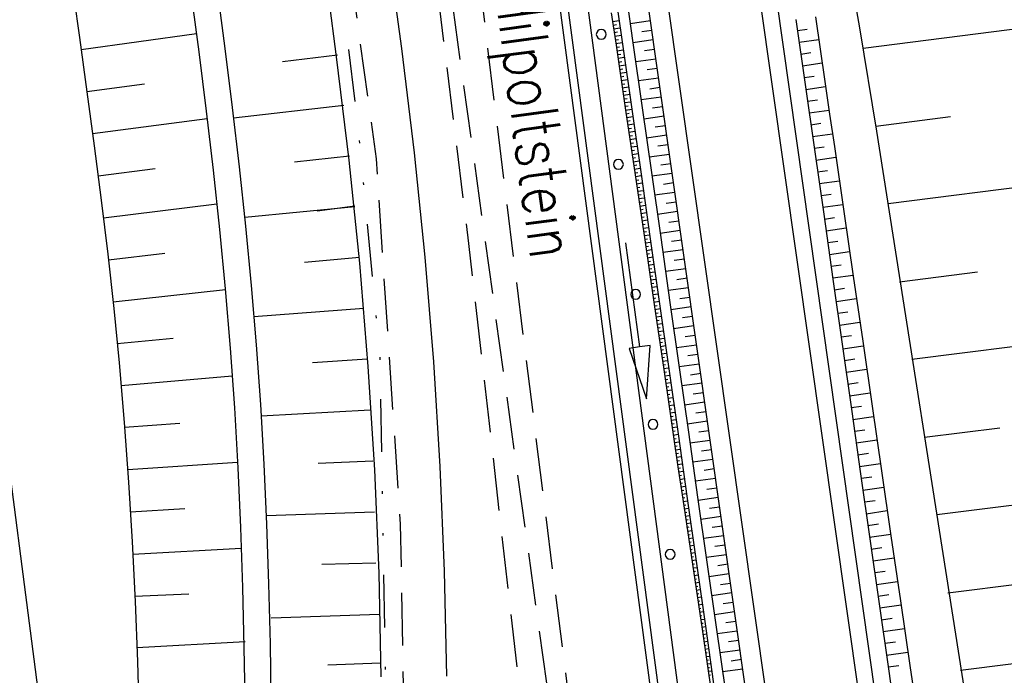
# Model space of a CAD drawing. Extents: x 446005 to 446745, y 447032 to 448234.
# Tile 42 of 127: x 446353 to 446391, y 447187 to 447212. Entities that reach past the tile are written whole.
import ezdxf

# ---------------------------------------------------------------- set-up
doc = ezdxf.new("R2010")
doc.units = 0
doc.header["$LTSCALE"] = 2
doc.header["$MEASUREMENT"] = 0
for name, pattern in [('AUSGEZOGEN', [0]), ('GESTRICH-X2', [1.5, 1, -0.5]), ('GETRENNTX3', [3.25, 1, -0.75, 0, -0.75, 0, -0.75])]:
    doc.linetypes.add(name, pattern=pattern)
for name, color, linetype in [('BOESCHG', 250, 'AUSGEZOGEN'), ('DB-Autohof', 15, 'CONTINUOUS'), ('DB-Böschungen', 15, 'CONTINUOUS'), ('DB-Wegböschungen', 15, 'CONTINUOUS'), ('DB-Wege', 15, 'CONTINUOUS'), ('FBRTOP', 250, 'AUSGEZOGEN'), ('GASLTG', 4, 'GESTRICH-X2'), ('SCHMUTZWASSER', 30, 'GESTRICH-X2'), ('STROMLTG', 4, 'AUSGEZOGEN'), ('TELEKOM', 4, 'GETRENNTX3'), ('W-LTG', 4, 'GESTRICH-X2')]:
    doc.layers.add(name, color=color, linetype=linetype)
doc.styles.add('ROMANS', font='romans.shx', dxfattribs={"width": 0.8})

msp = doc.modelspace()

# ---------------------------------------------------------------- linework, layer by layer
at = {"layer": 'BOESCHG'}
msp.add_lwpolyline([(446482.746, 447140.555, 0.000007), (446485.092, 447124.399, 0.000282)], format="xyb", dxfattribs=at)
at = {"layer": 'DB-Autohof', "linetype": 'Continuous'}
for p, q in [((446355.775, 447172.104), (446342.294, 447275.801)), ((446365.931, 447271.848), (446379.255, 447171.37)), ((446366.228, 447271.889), (446379.553, 447171.405)), ((446366.969, 447272.011), (446380.298, 447171.492)), ((446364.016, 447239.124), (446367.738, 447211.055)), ((446361.538, 447238.795), (446365.258, 447210.739)), ((446355.17, 447213.538), (446355.464, 447211.475)), ((446359.718, 447213.183), (446360.016, 447210.929)), ((446360.709, 447213.314), (446361.007, 447211.06)), ((446355.527, 447211.026), (446359.924, 447211.637)), ((446355.464, 447211.475), (446355.751, 447209.411)), ((446360.016, 447210.929), (446360.299, 447208.673)), ((446361.007, 447211.06), (446361.29, 447208.805)), ((446367.738, 447211.055), (446368.224, 447207.085)), ((446365.307, 447210.811), (446363.206, 447210.551)), ((446365.258, 447210.739), (446365.74, 447206.806)), ((446355.75, 447209.42), (446357.941, 447209.718)), ((446355.751, 447209.411), (446356.03, 447207.346)), ((446360.299, 447208.673), (446360.564, 447206.416)), ((446361.29, 447208.805), (446361.555, 447206.548)), ((446365.539, 447208.887), (446361.339, 447208.397)), ((446355.968, 447207.814), (446360.333, 447208.394)), ((446356.03, 447207.346), (446356.296, 447205.28)), ((446365.758, 447206.955), (446363.658, 447206.732)), ((446365.74, 447206.806), (446366.142, 447202.876)), ((446368.224, 447207.085), (446368.631, 447203.106)), ((446356.178, 447206.207), (446358.351, 447206.489)), ((446360.564, 447206.416), (446360.807, 447204.158)), ((446361.555, 447206.548), (446361.798, 447204.289)), ((446356.296, 447205.28), (446356.545, 447203.213)), ((446356.379, 447204.605), (446360.704, 447205.141)), ((446365.959, 447205.021), (446361.764, 447204.619)), ((446364.524, 447204.868), (446365.97, 447205.066)), ((446360.807, 447204.158), (446361.024, 447201.897)), ((446361.798, 447204.289), (446362.016, 447202.029)), ((446356.545, 447203.213), (446356.774, 447201.144)), ((446356.569, 447203.002), (446358.72, 447203.256)), ((446366.141, 447203.086), (446364.046, 447202.906)), ((446368.631, 447203.106), (446368.958, 447199.119)), ((446366.142, 447202.876), (446366.464, 447198.94)), ((446356.746, 447201.404), (446361.027, 447201.87)), ((446361.024, 447201.897), (446361.213, 447199.635)), ((446362.016, 447202.029), (446362.205, 447199.766)), ((446356.774, 447201.144), (446356.978, 447199.073)), ((446366.302, 447201.148), (446362.119, 447200.833)), ((446356.908, 447199.811), (446359.038, 447200.016)), ((446361.213, 447199.635), (446361.372, 447197.357)), ((446362.205, 447199.766), (446362.363, 447197.489)), ((446366.439, 447199.209), (446364.352, 447199.073)), ((446356.978, 447199.073), (446357.172, 447196.802)), ((446366.464, 447198.94), (446366.709, 447194.997)), ((446368.958, 447199.119), (446369.205, 447195.127)), ((446357.055, 447198.216), (446361.291, 447198.574)), ((446361.372, 447197.357), (446361.5, 447195.077)), ((446362.363, 447197.489), (446362.492, 447195.208)), ((446366.553, 447197.268), (446362.39, 447197.041)), ((446357.172, 447196.802), (446357.335, 447194.527)), ((446357.186, 447196.619), (446359.292, 447196.772)), ((446357.303, 447195.009), (446361.489, 447195.287)), ((446362.492, 447195.208), (446362.594, 447192.926)), ((446366.645, 447195.326), (446364.57, 447195.234)), ((446369.205, 447195.127), (446369.373, 447191.13)), ((446361.5, 447195.077), (446361.602, 447192.795)), ((446366.709, 447194.997), (446366.874, 447191.051)), ((446357.335, 447194.527), (446357.471, 447192.25)), ((446357.405, 447193.398), (446359.486, 447193.523)), ((446366.717, 447193.383), (446362.581, 447193.243)), ((446362.594, 447192.926), (446362.672, 447190.643)), ((446361.602, 447192.795), (446361.681, 447190.511)), ((446357.471, 447192.25), (446357.583, 447189.971)), ((446357.496, 447191.786), (446361.632, 447192.009)), ((446366.771, 447191.439), (446364.71, 447191.391)), ((446366.874, 447191.051), (446366.96, 447187.102)), ((446369.373, 447191.13), (446369.46, 447187.131)), ((446362.672, 447190.643), (446362.73, 447188.358)), ((446357.573, 447190.18), (446359.629, 447190.271)), ((446361.681, 447190.511), (446361.738, 447188.226)), ((446357.583, 447189.971), (446357.673, 447187.691)), ((446366.908, 447189.484), (446362.772, 447189.344)), ((446357.652, 447188.227), (446361.788, 447188.45)), ((446362.73, 447188.358), (446362.769, 447186.071)), ((446361.738, 447188.226), (446361.778, 447185.94)), ((446357.673, 447187.691), (446357.746, 447185.408)), ((446366.949, 447187.62), (446364.933, 447187.544))]:
    msp.add_line(p, q, dxfattribs=at)
for centre, start, end in [((446375.358, 447211.598), 0, 180), ((446375.358, 447211.598), 180, 0), ((446376.015, 447206.642), 0, 180), ((446376.015, 447206.642), 180, 0), ((446376.673, 447201.685), 0, 180), ((446376.673, 447201.685), 180, 0), ((446377.33, 447196.728), 0, 180), ((446377.33, 447196.728), 180, 0), ((446377.987, 447191.772), 0, 180), ((446377.987, 447191.772), 180, 0)]:
    msp.add_arc(centre, 0.188, start, end, dxfattribs=at)
at = {"layer": 'DB-Böschungen', "linetype": 'Continuous'}
for p, q in [((446383.98, 447218.742), (446385.203, 447211.853)), ((446385.203, 447211.853), (446385.853, 447207.903)), ((446385.853, 447207.903), (446389.73, 447183.194))]:
    msp.add_line(p, q, dxfattribs=at)
for points in [[(446391.528, 447211.845), (446385.352, 447211.065)], [(446385.828, 447208.102), (446388.672, 447208.461)], [(446392.305, 447205.896), (446386.303, 447205.138)], [(446386.728, 447202.168), (446389.705, 447202.544)], [(446393.057, 447199.943), (446387.204, 447199.204)], [(446387.679, 447196.24), (446390.556, 447196.603)], [(446393.859, 447193.997), (446388.154, 447193.276)], [(446388.58, 447190.306), (446391.407, 447190.663)], [(446394.611, 447188.044), (446389.055, 447187.342)]]:
    msp.add_lwpolyline(points, dxfattribs=at)
at = {"layer": 'DB-Wegböschungen', "linetype": 'Continuous'}
for p, q in [((446375.79, 447212.093), (446376.042, 447212.132)), ((446377.236, 447212.112), (446376.465, 447212.004)), ((446375.811, 447211.952), (446375.937, 447211.972)), ((446375.831, 447211.811), (446376.083, 447211.85)), ((446375.852, 447211.671), (446375.977, 447211.69)), ((446377.287, 447211.748), (446376.902, 447211.695)), ((446382.843, 447211.748), (446383.213, 447211.801)), ((446375.873, 447211.53), (446376.123, 447211.568)), ((446375.894, 447211.389), (446376.018, 447211.408)), ((446375.914, 447211.248), (446376.163, 447211.286)), ((446377.339, 447211.385), (446376.568, 447211.277)), ((446382.907, 447211.298), (446383.65, 447211.405)), ((446375.935, 447211.107), (446376.059, 447211.126)), ((446375.956, 447210.967), (446376.203, 447211.004)), ((446377.391, 447211.021), (446377.005, 447210.968)), ((446382.971, 447210.849), (446383.344, 447210.903)), ((446375.977, 447210.826), (446376.1, 447210.845)), ((446375.997, 447210.685), (446376.243, 447210.723)), ((446376.018, 447210.544), (446376.141, 447210.563)), ((446377.443, 447210.658), (446376.672, 447210.55)), ((446383.035, 447210.4), (446383.783, 447210.507)), ((446376.039, 447210.403), (446376.283, 447210.441)), ((446376.059, 447210.263), (446376.181, 447210.281)), ((446376.08, 447210.122), (446376.323, 447210.159)), ((446377.494, 447210.294), (446377.109, 447210.241)), ((446376.101, 447209.981), (446376.222, 447210)), ((446376.122, 447209.84), (446376.363, 447209.877)), ((446377.546, 447209.931), (446376.775, 447209.824)), ((446383.099, 447209.95), (446383.474, 447210.004)), ((446376.142, 447209.699), (446376.263, 447209.718)), ((446376.163, 447209.559), (446376.404, 447209.595)), ((446376.184, 447209.418), (446376.304, 447209.436)), ((446377.598, 447209.568), (446377.212, 447209.514)), ((446383.163, 447209.501), (446383.914, 447209.609)), ((446376.205, 447209.277), (446376.444, 447209.314)), ((446376.225, 447209.136), (446376.345, 447209.155)), ((446376.246, 447208.996), (446376.484, 447209.032)), ((446377.65, 447209.204), (446376.879, 447209.097)), ((446383.227, 447209.051), (446383.603, 447209.106)), ((446376.267, 447208.855), (446376.385, 447208.873)), ((446376.288, 447208.714), (446376.524, 447208.75)), ((446377.701, 447208.841), (446377.316, 447208.787)), ((446383.291, 447208.602), (446384.045, 447208.711)), ((446376.308, 447208.573), (446376.426, 447208.591)), ((446376.329, 447208.432), (446376.564, 447208.468)), ((446376.35, 447208.292), (446376.467, 447208.309)), ((446377.753, 447208.477), (446376.982, 447208.37)), ((446376.371, 447208.151), (446376.604, 447208.186)), ((446376.391, 447208.01), (446376.508, 447208.028)), ((446376.412, 447207.869), (446376.644, 447207.905)), ((446377.805, 447208.114), (446377.419, 447208.06)), ((446383.355, 447208.153), (446383.732, 447208.207)), ((446376.433, 447207.728), (446376.549, 447207.746)), ((446376.454, 447207.588), (446376.684, 447207.623)), ((446377.857, 447207.75), (446377.085, 447207.643)), ((446383.419, 447207.703), (446384.176, 447207.812)), ((446376.474, 447207.447), (446376.589, 447207.464)), ((446376.495, 447207.306), (446376.724, 447207.341)), ((446376.516, 447207.165), (446376.63, 447207.183)), ((446377.908, 447207.387), (446377.523, 447207.333)), ((446383.483, 447207.254), (446383.862, 447207.309)), ((446376.537, 447207.024), (446376.764, 447207.059)), ((446376.557, 447206.884), (446376.671, 447206.901)), ((446376.578, 447206.743), (446376.805, 447206.777)), ((446377.96, 447207.023), (446377.189, 447206.916)), ((446383.547, 447206.805), (446384.306, 447206.914)), ((446376.599, 447206.602), (446376.712, 447206.619)), ((446376.62, 447206.461), (446376.845, 447206.496)), ((446378.012, 447206.66), (446377.626, 447206.606)), ((446383.61, 447206.355), (446383.991, 447206.41)), ((446376.64, 447206.32), (446376.753, 447206.338)), ((446376.661, 447206.18), (446376.885, 447206.214)), ((446376.682, 447206.039), (446376.793, 447206.056)), ((446378.063, 447206.296), (446377.292, 447206.189)), ((446383.674, 447205.906), (446384.437, 447206.016)), ((446376.703, 447205.898), (446376.925, 447205.932)), ((446376.723, 447205.757), (446376.834, 447205.774)), ((446376.744, 447205.616), (446376.965, 447205.65)), ((446378.115, 447205.933), (446377.73, 447205.879)), ((446376.765, 447205.476), (446376.875, 447205.492)), ((446376.786, 447205.335), (446377.005, 447205.368)), ((446378.167, 447205.569), (446377.396, 447205.462)), ((446383.738, 447205.457), (446384.12, 447205.511)), ((446376.806, 447205.194), (446376.916, 447205.211)), ((446376.827, 447205.053), (446377.045, 447205.087)), ((446376.848, 447204.912), (446376.957, 447204.929)), ((446378.27, 447204.842), (446377.499, 447204.735)), ((446378.219, 447205.206), (446377.833, 447205.152)), ((446383.802, 447205.007), (446384.567, 447205.117)), ((446376.868, 447204.772), (446377.085, 447204.805)), ((446376.889, 447204.631), (446376.997, 447204.647)), ((446376.91, 447204.49), (446377.125, 447204.523)), ((446378.322, 447204.479), (446377.937, 447204.425)), ((446383.866, 447204.558), (446384.25, 447204.613)), ((446376.931, 447204.349), (446377.038, 447204.366)), ((446376.952, 447204.208), (446377.166, 447204.241)), ((446378.374, 447204.115), (446377.603, 447204.008)), ((446383.93, 447204.108), (446384.698, 447204.219)), ((446376.972, 447204.068), (446377.079, 447204.084)), ((446376.993, 447203.927), (446377.206, 447203.959)), ((446377.014, 447203.786), (446377.12, 447203.802)), ((446378.426, 447203.752), (446378.04, 447203.698)), ((446383.994, 447203.659), (446384.379, 447203.714)), ((446377.035, 447203.645), (446377.246, 447203.678)), ((446377.055, 447203.504), (446377.161, 447203.521)), ((446377.076, 447203.364), (446377.286, 447203.396)), ((446378.477, 447203.388), (446377.706, 447203.281)), ((446377.097, 447203.223), (446377.201, 447203.239)), ((446377.118, 447203.082), (446377.326, 447203.114)), ((446378.529, 447203.025), (446378.144, 447202.971)), ((446384.058, 447203.21), (446384.829, 447203.321)), ((446377.138, 447202.941), (446377.242, 447202.957)), ((446377.159, 447202.8), (446377.366, 447202.832)), ((446377.18, 447202.66), (446377.283, 447202.675)), ((446378.581, 447202.661), (446377.81, 447202.554)), ((446384.122, 447202.76), (446384.508, 447202.816)), ((446377.201, 447202.519), (446377.406, 447202.55)), ((446377.221, 447202.378), (446377.324, 447202.394)), ((446377.242, 447202.237), (446377.446, 447202.269)), ((446378.633, 447202.298), (446378.247, 447202.244)), ((446384.186, 447202.311), (446384.959, 447202.422)), ((446377.263, 447202.097), (446377.365, 447202.112)), ((446377.284, 447201.956), (446377.486, 447201.987)), ((446378.684, 447201.934), (446377.913, 447201.827)), ((446384.25, 447201.862), (446384.637, 447201.917)), ((446377.304, 447201.815), (446377.405, 447201.83)), ((446377.325, 447201.674), (446377.527, 447201.705)), ((446377.346, 447201.533), (446377.446, 447201.549)), ((446378.736, 447201.571), (446378.351, 447201.517)), ((446384.314, 447201.412), (446385.09, 447201.524)), ((446377.367, 447201.393), (446377.567, 447201.423)), ((446377.387, 447201.252), (446377.487, 447201.267)), ((446377.408, 447201.111), (446377.607, 447201.141)), ((446378.788, 447201.207), (446378.017, 447201.1)), ((446377.429, 447200.97), (446377.528, 447200.985)), ((446377.449, 447200.829), (446377.647, 447200.86)), ((446378.84, 447200.844), (446378.454, 447200.79)), ((446384.378, 447200.963), (446384.767, 447201.019)), ((446377.47, 447200.688), (446377.568, 447200.704)), ((446377.491, 447200.548), (446377.687, 447200.578)), ((446377.511, 447200.407), (446377.609, 447200.422)), ((446378.891, 447200.48), (446378.12, 447200.373)), ((446384.442, 447200.513), (446385.221, 447200.626)), ((446377.532, 447200.266), (446377.727, 447200.296)), ((446377.552, 447200.125), (446377.65, 447200.14)), ((446377.573, 447199.984), (446377.767, 447200.014)), ((446378.943, 447200.117), (446378.557, 447200.063)), ((446384.506, 447200.064), (446384.896, 447200.12)), ((446377.594, 447199.844), (446377.691, 447199.858)), ((446377.614, 447199.703), (446377.807, 447199.732)), ((446378.995, 447199.753), (446378.224, 447199.646)), ((446384.57, 447199.615), (446385.352, 447199.727)), ((446377.635, 447199.563), (446377.731, 447199.577)), ((446377.655, 447199.422), (446377.848, 447199.449)), ((446377.676, 447199.282), (446377.772, 447199.295)), ((446379.046, 447199.39), (446378.661, 447199.336)), ((446384.634, 447199.165), (446385.025, 447199.222)), ((446377.696, 447199.141), (446377.888, 447199.167)), ((446377.717, 447199), (446377.812, 447199.013)), ((446377.737, 447198.859), (446377.928, 447198.886)), ((446379.098, 447199.027), (446378.327, 447198.919)), ((446377.758, 447198.718), (446377.853, 447198.732)), ((446377.778, 447198.577), (446377.968, 447198.604)), ((446379.15, 447198.663), (446378.764, 447198.609)), ((446384.698, 447198.716), (446385.482, 447198.829)), ((446377.799, 447198.437), (446377.893, 447198.45)), ((446377.819, 447198.296), (446378.008, 447198.322)), ((446377.84, 447198.155), (446377.934, 447198.168)), ((446379.202, 447198.3), (446378.431, 447198.192)), ((446384.762, 447198.267), (446385.155, 447198.323)), ((446377.86, 447198.014), (446378.048, 447198.04)), ((446377.881, 447197.873), (446377.974, 447197.886)), ((446377.901, 447197.732), (446378.088, 447197.759)), ((446379.253, 447197.936), (446378.868, 447197.882)), ((446384.826, 447197.817), (446385.613, 447197.931)), ((446377.922, 447197.592), (446378.015, 447197.605)), ((446377.942, 447197.451), (446378.128, 447197.477)), ((446379.305, 447197.573), (446378.534, 447197.465)), ((446384.89, 447197.368), (446385.284, 447197.425)), ((446377.963, 447197.31), (446378.056, 447197.323)), ((446377.983, 447197.169), (446378.169, 447197.195)), ((446378.003, 447197.028), (446378.096, 447197.041)), ((446379.357, 447197.209), (446378.971, 447197.155)), ((446384.954, 447196.919), (446385.744, 447197.032)), ((446378.024, 447196.887), (446378.209, 447196.913)), ((446378.045, 447196.747), (446378.137, 447196.759)), ((446378.065, 447196.606), (446378.249, 447196.631)), ((446379.409, 447196.846), (446378.638, 447196.738)), ((446378.086, 447196.465), (446378.177, 447196.478)), ((446378.106, 447196.323), (446378.289, 447196.35)), ((446379.46, 447196.482), (446379.075, 447196.428)), ((446385.018, 447196.469), (446385.413, 447196.526)), ((446378.127, 447196.182), (446378.218, 447196.196)), ((446378.148, 447196.041), (446378.329, 447196.069)), ((446378.168, 447195.9), (446378.259, 447195.914)), ((446379.512, 447196.119), (446378.741, 447196.011)), ((446385.082, 447196.02), (446385.874, 447196.134)), ((446378.189, 447195.76), (446378.369, 447195.787)), ((446378.21, 447195.619), (446378.299, 447195.633)), ((446378.23, 447195.478), (446378.409, 447195.505)), ((446379.564, 447195.755), (446379.178, 447195.701)), ((446385.146, 447195.57), (446385.543, 447195.628)), ((446378.251, 447195.337), (446378.34, 447195.351)), ((446378.272, 447195.196), (446378.449, 447195.224)), ((446379.616, 447195.392), (446378.845, 447195.284)), ((446385.21, 447195.121), (446386.005, 447195.236)), ((446378.293, 447195.056), (446378.381, 447195.069)), ((446378.313, 447194.915), (446378.489, 447194.942)), ((446378.334, 447194.774), (446378.422, 447194.787)), ((446379.667, 447195.028), (446379.282, 447194.974)), ((446385.273, 447194.672), (446385.672, 447194.729)), ((446378.355, 447194.633), (446378.529, 447194.66)), ((446378.376, 447194.492), (446378.463, 447194.506)), ((446378.397, 447194.352), (446378.569, 447194.378)), ((446379.719, 447194.665), (446378.948, 447194.557)), ((446385.337, 447194.222), (446386.136, 447194.337)), ((446378.417, 447194.211), (446378.503, 447194.224)), ((446378.438, 447194.07), (446378.61, 447194.096)), ((446379.771, 447194.301), (446379.385, 447194.248)), ((446378.459, 447193.929), (446378.544, 447193.942)), ((446378.48, 447193.789), (446378.65, 447193.815)), ((446378.501, 447193.648), (446378.585, 447193.661)), ((446379.823, 447193.938), (446379.051, 447193.83)), ((446385.401, 447193.773), (446385.801, 447193.831)), ((446378.522, 447193.507), (446378.69, 447193.533)), ((446378.542, 447193.366), (446378.626, 447193.379)), ((446378.563, 447193.225), (446378.73, 447193.251)), ((446379.926, 447193.211), (446379.155, 447193.103)), ((446379.874, 447193.574), (446379.489, 447193.521)), ((446385.465, 447193.324), (446386.266, 447193.439)), ((446378.584, 447193.085), (446378.667, 447193.097)), ((446378.605, 447192.944), (446378.77, 447192.969)), ((446379.978, 447192.847), (446379.592, 447192.794)), ((446385.529, 447192.874), (446385.931, 447192.932)), ((446378.626, 447192.803), (446378.708, 447192.816)), ((446378.647, 447192.662), (446378.81, 447192.687)), ((446378.668, 447192.522), (446378.749, 447192.534)), ((446380.029, 447192.484), (446379.258, 447192.376)), ((446385.593, 447192.425), (446386.397, 447192.541)), ((446378.689, 447192.381), (446378.85, 447192.406)), ((446378.71, 447192.24), (446378.79, 447192.252)), ((446378.73, 447192.099), (446378.89, 447192.124)), ((446380.081, 447192.12), (446379.696, 447192.067)), ((446378.751, 447191.958), (446378.831, 447191.971)), ((446378.772, 447191.818), (446378.93, 447191.842)), ((446380.133, 447191.757), (446379.362, 447191.649)), ((446385.657, 447191.976), (446386.06, 447192.033)), ((446378.793, 447191.677), (446378.872, 447191.689)), ((446378.814, 447191.536), (446378.971, 447191.56)), ((446378.835, 447191.395), (446378.913, 447191.407)), ((446380.185, 447191.393), (446379.799, 447191.34)), ((446385.721, 447191.526), (446386.528, 447191.642)), ((446378.856, 447191.255), (446379.011, 447191.278)), ((446378.877, 447191.114), (446378.954, 447191.126)), ((446378.897, 447190.973), (446379.051, 447190.997)), ((446380.236, 447191.03), (446379.465, 447190.922)), ((446385.785, 447191.077), (446386.189, 447191.135)), ((446378.918, 447190.832), (446378.995, 447190.844)), ((446378.939, 447190.691), (446379.091, 447190.715)), ((446380.288, 447190.666), (446379.903, 447190.613)), ((446385.849, 447190.627), (446386.658, 447190.744)), ((446378.96, 447190.551), (446379.036, 447190.562)), ((446378.981, 447190.41), (446379.131, 447190.433)), ((446379.002, 447190.269), (446379.076, 447190.281)), ((446380.34, 447190.303), (446379.569, 447190.196)), ((446385.913, 447190.178), (446386.318, 447190.236)), ((446379.023, 447190.128), (446379.171, 447190.151)), ((446379.044, 447189.988), (446379.117, 447189.999)), ((446379.064, 447189.847), (446379.211, 447189.869)), ((446380.392, 447189.939), (446380.006, 447189.886)), ((446385.977, 447189.729), (446386.789, 447189.846)), ((446379.085, 447189.706), (446379.158, 447189.717)), ((446379.106, 447189.565), (446379.251, 447189.588)), ((446380.443, 447189.576), (446379.672, 447189.469)), ((446379.127, 447189.424), (446379.199, 447189.436)), ((446379.148, 447189.284), (446379.291, 447189.306)), ((446379.169, 447189.143), (446379.24, 447189.154)), ((446380.495, 447189.212), (446380.11, 447189.159)), ((446386.041, 447189.279), (446386.448, 447189.338)), ((446379.19, 447189.002), (446379.332, 447189.024)), ((446379.211, 447188.861), (446379.281, 447188.872)), ((446379.232, 447188.721), (446379.372, 447188.742)), ((446380.547, 447188.849), (446379.776, 447188.742)), ((446386.105, 447188.83), (446386.92, 447188.947)), ((446379.253, 447188.58), (446379.322, 447188.591)), ((446379.273, 447188.439), (446379.412, 447188.46)), ((446380.599, 447188.486), (446380.213, 447188.432)), ((446386.169, 447188.381), (446386.577, 447188.439)), ((446379.294, 447188.298), (446379.363, 447188.309)), ((446379.315, 447188.158), (446379.452, 447188.179)), ((446379.336, 447188.017), (446379.404, 447188.027)), ((446380.65, 447188.122), (446379.879, 447188.015)), ((446386.233, 447187.931), (446387.05, 447188.049)), ((446379.357, 447187.876), (446379.492, 447187.897)), ((446379.378, 447187.735), (446379.445, 447187.746)), ((446379.399, 447187.594), (446379.532, 447187.615)), ((446380.702, 447187.759), (446380.317, 447187.705)), ((446379.42, 447187.454), (446379.486, 447187.464)), ((446379.441, 447187.313), (446379.572, 447187.333)), ((446380.754, 447187.395), (446379.983, 447187.288)), ((446386.297, 447187.482), (446386.706, 447187.541)), ((446379.462, 447187.172), (446379.527, 447187.182))]:
    msp.add_line(p, q, dxfattribs=at)
for points in [[(446375.82, 447213.697), (446376.172, 447211.222), (446376.524, 447208.747), (446376.877, 447206.272), (446377.229, 447203.797), (446377.581, 447201.322), (446377.933, 447198.847), (446378.286, 447196.372), (446378.638, 447193.897), (446378.99, 447191.422), (446379.343, 447188.947), (446379.695, 447186.472)], [(446376.216, 447213.754), (446376.568, 447211.278), (446376.92, 447208.803), (446377.273, 447206.328), (446377.625, 447203.853), (446377.977, 447201.378), (446378.329, 447198.903), (446378.682, 447196.428), (446379.034, 447193.953), (446379.386, 447191.478), (446379.739, 447189.003), (446380.091, 447186.528)], [(446375.741, 447212.423), (446375.923, 447211.187), (446376.288, 447208.713), (446376.652, 447206.24), (446377.017, 447203.767), (446377.199, 447202.53), (446377.381, 447201.293), (446377.743, 447198.82), (446377.923, 447197.583), (446378.103, 447196.346), (446378.285, 447195.109), (446378.467, 447193.872), (446378.834, 447191.399), (446379.201, 447188.926), (446379.385, 447187.69), (446379.568, 447186.453)], [(446383.522, 447212.268), (446383.706, 447211.032), (446383.887, 447209.795), (446384.067, 447208.558), (446384.247, 447207.321), (446384.607, 447204.847), (446384.967, 447202.373), (446385.327, 447199.899), (446385.686, 447197.425), (446386.046, 447194.951), (446386.406, 447192.477), (446386.766, 447190.003), (446387.126, 447187.529), (446387.488, 447185.056)], [(446376.287, 447203.644), (446376.823, 447199.68), (446376.426, 447199.626), (446377.09, 447197.698), (446377.219, 447199.733), (446376.823, 447199.68)]]:
    msp.add_lwpolyline(points, dxfattribs=at)
at = {"layer": 'DB-Wege', "linetype": 'Continuous'}
for p, q in [((446389.663, 447154.961), (446367.101, 447313.545)), ((446390.282, 447155.049), (446367.72, 447313.634)), ((446386.198, 447154.468), (446365.139, 447302.49)), ((446385.456, 447154.362), (446364.396, 447302.384))]:
    msp.add_line(p, q, dxfattribs=at)
msp.add_lwpolyline([(446382.784, 447212.163), (446383.136, 447209.688), (446383.488, 447207.213), (446383.841, 447204.738), (446384.193, 447202.263), (446384.545, 447199.788), (446384.898, 447197.313), (446385.25, 447194.838), (446385.602, 447192.363), (446385.954, 447189.888), (446386.307, 447187.413), (446386.659, 447184.938), (446387.011, 447182.463), (446387.364, 447179.987), (446387.716, 447177.512), (446388.068, 447175.037), (446388.421, 447172.562), (446388.773, 447170.087), (446389.125, 447167.612), (446389.477, 447165.137), (446389.83, 447162.662), (446390.182, 447160.187)], dxfattribs=at)
at = {"layer": 'FBRTOP'}
for points in [[(446412.075, 447372.655, 0.000006), (446414.084, 447357.131, 0.00001), (446415.257, 447348.066, 0.000016), (446416.854, 447335.736, -0.000001), (446418.45, 447323.406, -0.000146), (446420.528, 447307.322, -0.000272), (446421.634, 447298.702, -0.00647), (446421.709, 447298.052, -0.000174), (446424.154, 447273.889, -0.003297), (446424.467, 447270.569, -0.001172), (446425.263, 447261.222)], [(446363.327, 447740.448, 0.000002), (446366.277, 447717.758, 0.000326)]]:
    msp.add_lwpolyline(points, format="xyb", dxfattribs=at)
at = {"layer": 'GASLTG', "flags": 128}
msp.add_lwpolyline([(446330.167, 447148.69), (446359.242, 447150.877), (446363.926, 447152.185), (446366.494, 447153.615), (446369.74, 447156.745), (446373.832, 447161.04), (446374.883, 447163.759), (446375.832, 447168.64), (446375.246, 447177.367), (446372.103, 447202.39), (446370.802, 447213.009), (446368.323, 447229.747), (446363.895, 447260.039), (446361.858, 447276.74), (446359.807, 447286.872), (446358.511, 447291.755), (446355.882, 447298.682), (446358.859, 447301.853)], dxfattribs=at)
at = {"layer": 'SCHMUTZWASSER', "flags": 128}
msp.add_lwpolyline([(446229.127, 447138.266), (446254.143, 447140.56), (446280.123, 447144.368), (446303.744, 447145.791), (446365.595, 447150.552), (446376.244, 447165.49), (446369.48, 447214.274), (446362.862, 447264.154), (446354.37, 447298.428), (446361.012, 447302.811)], dxfattribs=at)
at = {"layer": 'STROMLTG', "linetype": 'GESTRICH-X2', "flags": 128}
msp.add_lwpolyline([(446351.818, 447143.228), (446359.294, 447157.432), (446359.912, 447158.852), (446363.743, 447160.273), (446365.905, 447162.311), (446367.574, 447166.139), (446367.821, 447173.303), (446367.883, 447183.493), (446367.708, 447192.925), (446366.786, 447206.853), (446364.766, 447221.572), (446361.599, 447245.209), (446357.961, 447269.442), (446355.662, 447280.319), (446351.784, 447291.788), (446347.173, 447303.572), (446339.177, 447323.76), (446337.495, 447327.282), (446333.707, 447333.873)], dxfattribs=at)
at = {"layer": 'TELEKOM', "flags": 128}
msp.add_lwpolyline([(446246.375, 447344.548), (446275.887, 447348.199), (446301.898, 447351.963), (446319.391, 447354.586), (446320.838, 447354.641), (446322.04, 447354.259), (446329.168, 447341.265), (446337.087, 447327.288), (446343.843, 447310.945), (446349.688, 447296.235), (446353.625, 447285.536), (446355.471, 447279.449), (446357.747, 447269.119), (446359.531, 447256.576), (446361.153, 447246.844), (446363.394, 447229.874), (446366.069, 447208.178), (446366.921, 447199.236), (446367.215, 447181.672), (446366.802, 447168.509), (446366.447, 447166.319), (446365.44, 447163.655), (446363.249, 447161.11), (446359.229, 447159.013), (446352.142, 447147.358), (446350.287, 447143.953), (446346.744, 447143.417), (446319.357, 447141.163), (446298.518, 447139.181), (446274.885, 447136.901), (446246.077, 447134.163)], dxfattribs=at)
at = {"layer": 'W-LTG', "flags": 128}
msp.add_lwpolyline([(446228.383, 447140.216), (446240.03, 447141.147), (446245.607, 447141.522), (446252.593, 447142.147), (446265.454, 447143.431), (446274.511, 447144.666), (446279.34, 447145.306), (446291.291, 447145.976), (446311.693, 447147.316), (446329.461, 447148.484), (446352.315, 447149.728), (446363.449, 447150.534), (446364.494, 447150.534), (446367.077, 447154.191), (446373.067, 447162.383), (446374.555, 447164.449), (446374.909, 447165.353), (446374.614, 447169.835), (446372.271, 447186.481), (446370.309, 447203.623), (446368.81, 447215.751), (446366.683, 447232.887), (446365.347, 447242.97), (446363.846, 447257.677), (446363.116, 447263.58), (446362.147, 447266.71), (446359.936, 447278.415), (446356.369, 447291.47), (446354.944, 447297.816)], dxfattribs=at)
msp.add_lwpolyline([(446228.383, 447140.216), (446240.03, 447141.147), (446245.607, 447141.522), (446252.593, 447142.147), (446265.454, 447143.431), (446274.511, 447144.666), (446279.34, 447145.306), (446291.291, 447145.976), (446311.693, 447147.316), (446329.461, 447148.484), (446352.315, 447149.728), (446363.449, 447150.534), (446364.494, 447150.534), (446367.077, 447154.191), (446373.067, 447162.383), (446374.555, 447164.449), (446374.909, 447165.353), (446374.614, 447169.835), (446372.271, 447186.481), (446370.309, 447203.623), (446368.81, 447215.751), (446366.683, 447232.887), (446365.347, 447242.97), (446363.846, 447257.677), (446363.116, 447263.58), (446362.147, 447266.71), (446359.936, 447278.415), (446356.369, 447291.47), (446354.944, 447297.816)], dxfattribs=at)

# ---------------------------------------------------------------- texts
at = {"layer": 'SCHMUTZWASSER', "style": 'ROMANS', "width": 0.8}
msp.add_text('Stadt Hilpoltstein', height=1.8, rotation=277.6418, dxfattribs=at).set_placement((446370.471, 447219.355))

doc.saveas('drawing.dxf')
